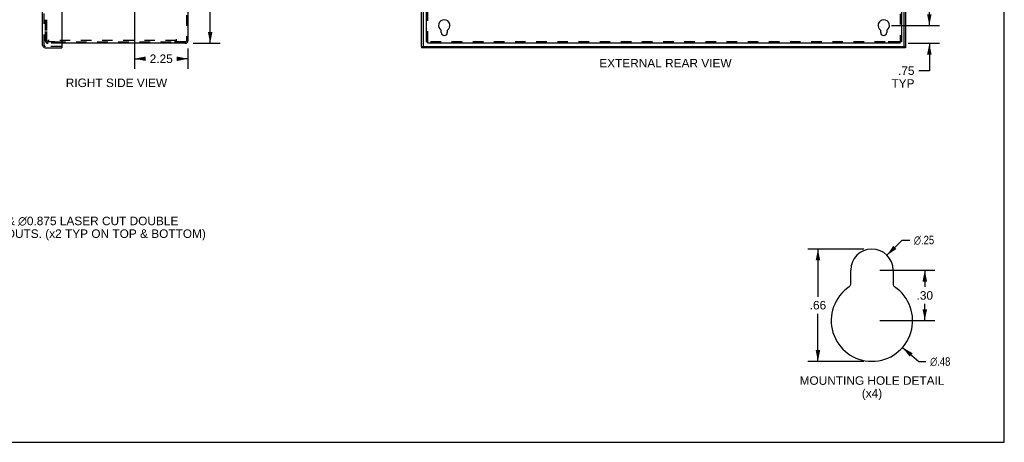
# Model space of a CAD drawing. Header units: inches. Extents: x 0 to 81, y 0 to 52.4.
# Tile 15 of 17: x 39.5 to 81, y 0 to 17.8. Entities that reach past the tile are written whole.
import ezdxf

# ---------------------------------------------------------------- set-up
doc = ezdxf.new("R2010")
doc.units = ezdxf.units.IN
doc.header["$LTSCALE"] = 4.452381
doc.header["$MEASUREMENT"] = 0
doc.linetypes.add('HIDDEN', pattern=[0.2, 0.1, -0.1])
doc.layers.get('0').update_dxf_attribs({"linetype": 'CONTINUOUS'})
for name, color, linetype in [('DEFAULT_2', 8, 'HIDDEN'), ('DIMENSIONS', 7, 'CONTINUOUS'), ('DOOR_ASSEMBLY', 7, 'CONTINUOUS')]:
    doc.layers.add(name, color=color, linetype=linetype)
doc.styles.get("Standard").update_dxf_attribs({"font": 'arial.ttf'})
doc.styles.add('TEXTSTYLE_1', font='gdt', dxfattribs={"width": 0.8})
doc.dimstyles.new('DIMSTYLE_1', dxfattribs={"dimtxt": 0.357143, "dimasz": 0.47619, "dimexe": 0.09, "dimexo": 0.07, "dimgap": 0.0375, "dimtad": 0, "dimtih": 1, "dimtoh": 1, "dimzin": 4, "dimdsep": 46, "dimtxsty": 'Standard', "dimblk": '_FILLED', "dimblk1": '_FILLED', "dimblk2": '_FILLED', "dimcen": 0.09, "dimadec": 3, "dimazin": 1, "dimtfac": 1, "dimtdec": 3, "dimtofl": 0, "dimtmove": 0, "dimatfit": 3, "dimldrblk": '_FILLED', "dimfxl": 0, "dimtolj": 1, "dimtzin": 4, "dimarcsym": 0})
doc.dimstyles.new('DIMSTYLE_2', dxfattribs={"dimtxt": 0.357143, "dimasz": 0.47619, "dimexe": 0.09, "dimexo": 0.07, "dimgap": 0.09, "dimtad": 0, "dimtih": 1, "dimtoh": 1, "dimlfac": 0.21, "dimzin": 4, "dimdsep": 46, "dimtxsty": 'Standard', "dimblk": '_FILLED', "dimblk1": '_FILLED', "dimblk2": '_FILLED', "dimcen": 0.09, "dimadec": 3, "dimazin": 1, "dimtfac": 1, "dimtdec": 3, "dimtofl": 0, "dimtmove": 0, "dimatfit": 1, "dimldrblk": '_FILLED', "dimfxl": 0, "dimtolj": 1, "dimtzin": 4, "dimarcsym": 0})
doc.dimstyles.new('DIMSTYLE_3', dxfattribs={"dimtxt": 0.357143, "dimasz": 0.47619, "dimexe": 0.09, "dimexo": 0.07, "dimgap": 0.0375, "dimtad": 0, "dimtih": 1, "dimtoh": 1, "dimlfac": 0.21, "dimzin": 4, "dimdsep": 46, "dimtxsty": 'Standard', "dimblk": '_FILLED', "dimblk1": '_FILLED', "dimblk2": '_FILLED', "dimcen": 0.09, "dimadec": 3, "dimazin": 1, "dimtfac": 1, "dimtdec": 3, "dimtofl": 0, "dimtmove": 0, "dimatfit": 3, "dimldrblk": '_FILLED', "dimfxl": 0, "dimtolj": 1, "dimtzin": 4, "dimarcsym": 0})

# ---------------------------------------------------------------- blocks, each defined once
blk = doc.blocks.new('_FILLED')
at = {"color": 0, "linetype": 'ByBlock'}
blk.add_solid([(0, 0), (-1, 0.2), (-1, -0.2)], dxfattribs=at)
blk = doc.blocks.new('*D3')
at = {"layer": 'DIMENSIONS', "color": 2, "linetype": 'Continuous'}
for p, q in [((76.01, 7.875), (76.651, 8.514)), ((76.651, 8.514), (76.969, 8.514))]:
    blk.add_line(p, q, dxfattribs=at)
at = {"layer": 'DIMENSIONS', "color": 2, "linetype": 'Continuous', "xscale": 0.4761904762, "yscale": 0.4761904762, "zscale": 0.4761904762, "rotation": 224.9412113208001}
blk.add_blockref('_FILLED', (76.01, 7.875), dxfattribs=at)
at = {"layer": 'DIMENSIONS', "color": 2, "linetype": 'Continuous', "insert": (77.148, 8.693), "char_height": 0.35714, "width": 1.16923, "attachment_point": 1, "line_spacing_factor": 0.9, "style": 'TEXTSTYLE_1'}
blk.add_mtext('{\\fgdt;n}\\fArial;.25', dxfattribs=at)
blk = doc.blocks.new('*D4')
at = {"layer": 'DIMENSIONS', "color": 2, "linetype": 'Continuous'}
for p, q in [((76.669, 3.994), (77.347, 3.401)), ((77.347, 3.401), (77.651, 3.401))]:
    blk.add_line(p, q, dxfattribs=at)
at = {"layer": 'DIMENSIONS', "color": 2, "linetype": 'Continuous', "xscale": 0.4761904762, "yscale": 0.4761904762, "zscale": 0.4761904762, "rotation": 138.8276360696}
blk.add_blockref('_FILLED', (76.669, 3.994), dxfattribs=at)
at = {"layer": 'DIMENSIONS', "color": 2, "linetype": 'Continuous', "insert": (77.83, 3.58), "char_height": 0.35714, "width": 1.16923, "attachment_point": 1, "line_spacing_factor": 0.9, "style": 'TEXTSTYLE_1'}
blk.add_mtext('{\\fgdt;n}\\fArial;.48', dxfattribs=at)
blk = doc.blocks.new('*D5')
at = {"layer": 'DIMENSIONS', "color": 2, "linetype": 'Continuous'}
for p, q in [((75.045, 8.137), (72.677, 8.137)), ((73.106, 8.137), (73.106, 6.13)), ((73.106, 3.408), (73.106, 5.415)), ((75.045, 3.408), (72.677, 3.408))]:
    blk.add_line(p, q, dxfattribs=at)
at = {"layer": 'DIMENSIONS', "color": 2, "linetype": 'Continuous', "xscale": 0.4761904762, "yscale": 0.4761904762, "zscale": 0.4761904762}
for p, rotation in [((73.106, 8.137), 90), ((73.106, 3.408), 270)]:
    blk.add_blockref('_FILLED', p, dxfattribs=dict(at, rotation=rotation))
at = {"layer": 'DIMENSIONS', "color": 2, "linetype": 'Continuous', "insert": (73.106, 5.951), "char_height": 0.3571, "width": 0.69304, "attachment_point": 2, "line_spacing_factor": 0.9}
blk.add_mtext('.66', dxfattribs=at)
blk = doc.blocks.new('*D7')
at = {"layer": 'DIMENSIONS', "color": 2, "linetype": 'Continuous'}
for p, q in [((76.21, 36.046), (78.226, 36.046)), ((77.797, 36.046), (77.797, 27.153)), ((77.797, 17.546), (77.797, 26.439)), ((76.21, 17.546), (78.226, 17.546))]:
    blk.add_line(p, q, dxfattribs=at)
at = {"layer": 'DIMENSIONS', "color": 2, "linetype": 'Continuous', "xscale": 0.4761904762, "yscale": 0.4761904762, "zscale": 0.4761904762}
for p, rotation in [((77.797, 36.046), 90), ((77.797, 17.546), 270)]:
    blk.add_blockref('_FILLED', p, dxfattribs=dict(at, rotation=rotation))
at = {"layer": 'DIMENSIONS', "color": 2, "linetype": 'Continuous', "insert": (77.797, 26.975), "char_height": 0.3571, "width": 1.24801, "attachment_point": 2, "line_spacing_factor": 0.9}
blk.add_mtext('18.50', dxfattribs=at)
blk = doc.blocks.new('*D11')
at = {"layer": 'DIMENSIONS', "color": 2, "linetype": 'Continuous'}
for p, q in [((77.797, 17.546), (77.797, 18.499)), ((76.21, 17.546), (78.226, 17.546)), ((76.9, 16.796), (78.226, 16.796)), ((77.797, 16.796), (77.797, 15.645)), ((77.797, 15.645), (77.349, 15.645))]:
    blk.add_line(p, q, dxfattribs=at)
at = {"layer": 'DIMENSIONS', "color": 2, "linetype": 'Continuous', "xscale": 0.4761904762, "yscale": 0.4761904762, "zscale": 0.4761904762}
for p, rotation in [((77.797, 17.546), 270), ((77.797, 16.796), 90)]:
    blk.add_blockref('_FILLED', p, dxfattribs=dict(at, rotation=rotation))
at = {"layer": 'DIMENSIONS', "color": 2, "linetype": 'Continuous', "insert": (77.171, 15.823), "char_height": 0.3571, "width": 0.96787, "attachment_point": 3, "line_spacing_factor": 0.9}
blk.add_mtext('.75\\PTYP', dxfattribs=at)
blk = doc.blocks.new('*D12')
at = {"layer": 'DIMENSIONS', "color": 2, "linetype": 'Continuous'}
for p, q in [((75.712, 7.244), (78.034, 7.244)), ((77.605, 7.244), (77.605, 6.54)), ((77.605, 5.123), (77.605, 5.826)), ((75.712, 5.123), (78.034, 5.123))]:
    blk.add_line(p, q, dxfattribs=at)
at = {"layer": 'DIMENSIONS', "color": 2, "linetype": 'Continuous', "xscale": 0.4761904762, "yscale": 0.4761904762, "zscale": 0.4761904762}
for p, rotation in [((77.605, 7.244), 90), ((77.605, 5.123), 270)]:
    blk.add_blockref('_FILLED', p, dxfattribs=dict(at, rotation=rotation))
at = {"layer": 'DIMENSIONS', "color": 2, "linetype": 'Continuous', "insert": (77.605, 6.362), "char_height": 0.3571, "width": 0.69304, "attachment_point": 2, "line_spacing_factor": 0.9}
blk.add_mtext('.30', dxfattribs=at)
blk = doc.blocks.new('*D17')
at = {"layer": 'DIMENSIONS', "color": 2, "linetype": 'Continuous'}
for p, q in [((44.669, 26.796), (47.947, 26.796)), ((47.519, 26.796), (47.519, 22.153)), ((47.519, 16.796), (47.519, 21.439)), ((46.807, 16.796), (47.947, 16.796))]:
    blk.add_line(p, q, dxfattribs=at)
at = {"layer": 'DIMENSIONS', "color": 2, "linetype": 'Continuous', "xscale": 0.4761904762, "yscale": 0.4761904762, "zscale": 0.4761904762}
for p, rotation in [((47.519, 26.796), 90), ((47.519, 16.796), 270)]:
    blk.add_blockref('_FILLED', p, dxfattribs=dict(at, rotation=rotation))
at = {"layer": 'DIMENSIONS', "color": 2, "linetype": 'Continuous', "insert": (47.519, 21.975), "char_height": 0.3571, "width": 1.24801, "attachment_point": 2, "line_spacing_factor": 0.9}
blk.add_mtext('10.00', dxfattribs=at)
blk = doc.blocks.new('*D18')
at = {"layer": 'DIMENSIONS', "color": 2, "linetype": 'Continuous'}
for p, q in [((44.335, 26.463), (44.335, 15.719)), ((46.585, 16.575), (46.585, 15.719)), ((44.335, 16.147), (44.796, 16.147)), ((46.585, 16.147), (46.124, 16.147))]:
    blk.add_line(p, q, dxfattribs=at)
at = {"layer": 'DIMENSIONS', "color": 2, "linetype": 'Continuous', "xscale": 0.4761904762, "yscale": 0.4761904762, "zscale": 0.4761904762, "rotation": 180}
blk.add_blockref('_FILLED', (44.335, 16.147), dxfattribs=at)
at = {"layer": 'DIMENSIONS', "color": 2, "linetype": 'Continuous', "xscale": 0.4761904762, "yscale": 0.4761904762, "zscale": 0.4761904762}
blk.add_blockref('_FILLED', (46.585, 16.147), dxfattribs=at)
at = {"layer": 'DIMENSIONS', "color": 2, "linetype": 'Continuous', "insert": (45.46, 16.326), "char_height": 0.3571, "width": 0.97053, "attachment_point": 2, "line_spacing_factor": 0.9}
blk.add_mtext('2.25', dxfattribs=at)

msp = doc.modelspace()

# ---------------------------------------------------------------- linework, layer by layer
at = {"color": 7, "linetype": 'Continuous'}
for p, q in [((80.952, 0), (80.952, 52.381)), ((56.626, 16.856), (56.686, 16.856)), ((56.686, 16.796), (56.686, 16.856)), ((76.626, 16.856), (76.566, 16.856)), ((76.566, 16.796), (76.566, 16.856)), ((0, 0), (80.952, 0))]:
    msp.add_line(p, q, dxfattribs=at)
at = {"color": 3, "linetype": 'Continuous'}
for p, q in [((46.585, 36.684), (46.585, 16.908)), ((56.626, 16.856), (56.626, 36.736)), ((76.626, 36.736), (76.626, 16.856)), ((57.251, 17.249), (57.251, 17.33)), ((57.501, 17.33), (57.501, 17.249)), ((75.751, 17.249), (75.751, 17.33)), ((76.001, 17.33), (76.001, 17.249)), ((46.473, 16.796), (41.276, 16.796)), ((76.566, 16.796), (56.686, 16.796)), ((74.486, 6.664), (74.486, 7.244)), ((76.271, 7.244), (76.271, 6.664))]:
    msp.add_line(p, q, dxfattribs=at)
for centre, radius, start, end in [((57.376, 17.546), 0.24, 303.8964, 236.1036), ((75.876, 17.546), 0.24, 303.8964, 236.1036), ((57.231, 17.33), 0.02, 0, 56.1036), ((57.376, 17.249), 0.125, 180, 360), ((57.521, 17.33), 0.02, 123.8964, 180), ((75.731, 17.33), 0.02, 0, 56.1036), ((75.876, 17.249), 0.125, 180, 360), ((76.021, 17.33), 0.02, 123.8964, 180), ((46.473, 16.908), 0.112, 270, 360), ((75.378, 7.244), 0.893, 0, 180), ((74.343, 6.664), 0.143, 303.8964, 360), ((76.414, 6.664), 0.143, 180, 236.1036), ((75.378, 5.123), 1.714, 123.8964, 56.1036)]:
    msp.add_arc(centre, radius, start, end, dxfattribs=at)
at = {"layer": 'DEFAULT_2', "color": 8, "linetype": 'HIDDEN'}
for p, q in [((46.525, 36.684), (46.525, 16.908)), ((56.686, 16.856), (56.686, 36.736)), ((76.566, 36.736), (76.566, 16.856)), ((40.585, 17.336), (40.585, 36.256)), ((40.645, 17.336), (40.645, 36.256)), ((40.585, 16.908), (40.585, 17.296)), ((40.645, 16.908), (40.645, 17.296)), ((40.981, 16.856), (40.697, 16.856)), ((41.276, 16.796), (40.697, 16.796)), ((46.085, 16.916), (40.705, 16.916)), ((40.705, 16.916), (40.705, 16.856)), ((40.981, 16.856), (46.022, 16.856)), ((46.085, 16.856), (46.022, 16.856)), ((46.085, 16.968), (46.085, 16.856)), ((46.473, 16.856), (46.085, 16.856)), ((75.939, 16.856), (56.686, 16.856)), ((76.514, 16.856), (75.939, 16.856)), ((76.566, 16.856), (76.514, 16.856))]:
    msp.add_line(p, q, dxfattribs=at)
for centre, radius, start, end in [((40.697, 16.908), 0.112, 180, 270), ((40.697, 16.908), 0.052, 180, 270), ((46.473, 16.908), 0.052, 270, 360)]:
    msp.add_arc(centre, radius, start, end, dxfattribs=at)
at = {"layer": 'DOOR_ASSEMBLY', "color": 3, "linetype": 'Continuous'}
for p, q in [((41.276, 36.909), (41.276, 16.684)), ((56.421, 16.669), (56.421, 36.924)), ((40.466, 16.721), (40.466, 36.872)), ((76.796, 18.296), (76.796, 16.669)), ((40.578, 16.609), (41.276, 16.609)), ((76.796, 16.609), (56.421, 16.609))]:
    msp.add_line(p, q, dxfattribs=at)
at = {"layer": 'DOOR_ASSEMBLY', "color": 7, "linetype": 'Continuous'}
for p, q in [((56.481, 36.924), (56.481, 16.669)), ((76.736, 16.669), (76.736, 18.296)), ((41.261, 16.669), (41.276, 16.669)), ((41.276, 16.669), (41.276, 16.609)), ((56.421, 16.669), (56.421, 16.609)), ((56.421, 16.669), (76.796, 16.669)), ((76.796, 16.669), (76.796, 16.609))]:
    msp.add_line(p, q, dxfattribs=at)
at = {"layer": 'DOOR_ASSEMBLY', "color": 8, "linetype": 'HIDDEN'}
for p, q in [((40.526, 16.721), (40.526, 36.872)), ((41.261, 16.669), (40.578, 16.669))]:
    msp.add_line(p, q, dxfattribs=at)
at = {"layer": 'DOOR_ASSEMBLY', "color": 3, "linetype": 'Continuous'}
for centre, radius, start, end in [((40.578, 16.721), 0.112, 180, 270), ((41.261, 16.684), 0.015, 270, 360)]:
    msp.add_arc(centre, radius, start, end, dxfattribs=at)
at = {"layer": 'DOOR_ASSEMBLY', "color": 8, "linetype": 'HIDDEN'}
msp.add_arc((40.578, 16.721), 0.052, 180, 270, dxfattribs=at)

# ---------------------------------------------------------------- texts
at = {"layer": 'DIMENSIONS', "color": 2, "linetype": 'Continuous', "line_spacing_factor": 0.9}
for s, insert, char_height, width, attachment_point in [('EXTERNAL REAR VIEW', (66.686, 16.139), 0.35714, 5.56028, 2), ('RIGHT SIDE VIEW', (43.575, 15.312), 0.35714, 4.25916, 2), (' \\fgdt;{\\fgdt;n}\\fArial;1.125 {\\ftxt.shx;\\W0.166667;\\H0.357143; }& \\fgdt;{\\fgdt;n}\\fArial;0.875 LASER CUT DOUBLE\\P KNOCKOUTS. (x2 TYP ON TOP & BOTTOM)', (37.001, 9.498), 0.357143, 10.31864, 1), ('MOUNTING HOLE DETAIL\\P(x4)', (75.383, 2.779), 0.35714, 6.08736, 2)]:
    msp.add_mtext(s, dxfattribs=dict(at, insert=insert, char_height=char_height, width=width, attachment_point=attachment_point))

# ---------------------------------------------------------------- dimensions: what is measured, and where the dimension line sits
at = {"layer": 'DIMENSIONS', "color": 2, "linetype": 'Continuous'}
for base, p1, p2, angle, dimstyle, picture, middle in [((77.797, 17.546), (76.14, 36.046), (76.14, 17.546), 270, 'DIMSTYLE_1', '*D7', (77.813, 26.794)), ((44.335, 16.147), (46.585, 15.649), (44.335, 26.533), 180, 'DIMSTYLE_1', '*D18', (45.457, 16.145)), ((47.519, 26.796), (46.737, 16.796), (44.599, 26.796), 90, 'DIMSTYLE_1', '*D17', (47.534, 21.794)), ((73.106, 3.408), (75.115, 8.137), (75.115, 3.408), 270, 'DIMSTYLE_3', '*D5', (73.116, 5.771)), ((77.605, 5.123), (75.642, 7.244), (75.642, 5.123), 270, 'DIMSTYLE_3', '*D12', (77.616, 6.181))]:
    dim = msp.add_linear_dim(base=base, p1=p1, p2=p2, angle=angle, dimstyle=dimstyle, dxfattribs=at)
    dim.commit()
    dim.dimension.update_dxf_attribs({"geometry": picture, "text_midpoint": middle, "dimtype": 160})
dim = msp.add_linear_dim(base=(77.797, 17.546), p1=(76.83, 16.796), p2=(76.14, 17.546), angle=90, text='<>\\PTYP', dimstyle='DIMSTYLE_1', dxfattribs=at)
dim.commit()
dim.dimension.update_dxf_attribs({"geometry": '*D11', "text_midpoint": (76.687, 15.377), "dimtype": 160})
for p1, p2, picture, middle in [((76.01, 7.875), (74.747, 6.613), '*D3', (77.732, 8.514)), ((76.669, 3.994), (74.088, 6.251), '*D4', (78.415, 3.401))]:
    dim = msp.add_diameter_dim_2p(p1=p1, p2=p2, text='%%c<>', dimstyle='DIMSTYLE_2', override={"dimpost": '<>'}, dxfattribs=at)
    dim.commit()
    dim.dimension.update_dxf_attribs({"geometry": picture, "text_midpoint": middle, "dimtype": 163})

doc.saveas('drawing.dxf')
